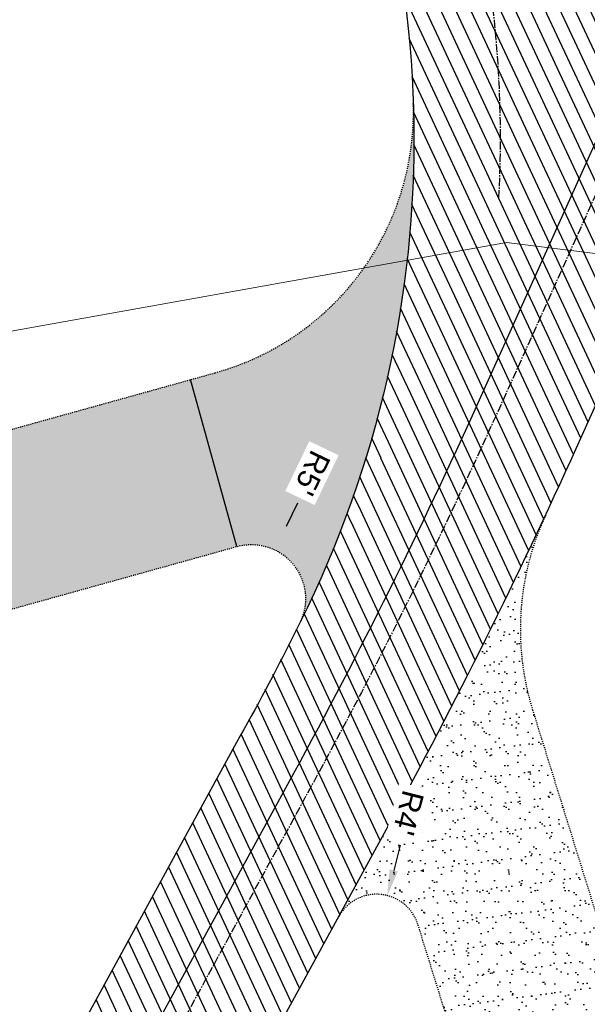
# Model space of a CAD drawing. Header units: feet. Extents: x 1133447 to 1140710, y 647622 to 649877.
# Tile 48 of 84: x 1134918 to 1134971, y 648702 to 648793. Entities that reach past the tile are written whole.
import ezdxf
from ezdxf.lldxf.tags import DXFTag

# ---------------------------------------------------------------- set-up
doc = ezdxf.new("R2010")
doc.units = ezdxf.units.FT
doc.header["$MEASUREMENT"] = 0
doc.linetypes.add('CENTER2', pattern=[1.125, 0.75, -0.125, 0.125, -0.125])
doc.linetypes.add('RAD', pattern=[0.13, 0.08, -0.05])
for name, color, linetype in [('C-PRKG-ASPH', 8, 'Continuous'), ('C-PRKG-GRVL', 8, 'Continuous'), ('C-ROAD-ASPHALT', 1, 'Continuous'), ('C-ROAD-CNTR', 1, 'CENTER2'), ('C-ROAD-GRVL', 1, 'RAD'), ('C-UTIL-WATER-MEP', 7, 'WATER (.5x)'), ('G-TEXT-ST02', 2, 'Continuous'), ('G-XREF', 7, 'Continuous')]:
    doc.layers.add(name, color=color, linetype=linetype)
doc.layers.add('V-UTIL-WATR-LINE', color=8, linetype='WATER', lineweight=15)
doc.styles.add('Normal', font='arial.ttf', dxfattribs={"height": 0.1})
doc.styles.get("Standard").update_dxf_attribs({"font": 'arial.ttf'})
tags = doc.linetypes.add('WATER', pattern='A,1.5,-0.2,["W",Standard,S=0.08,R=0,X=-0.1,Y=-0.04],-0.05', length=1.75).pattern_tags.tags
tags[6] = DXFTag(74, 10)
tags = doc.linetypes.add('WATER (.5x)', pattern='A,0.75,-0.2,["W",Standard,S=0.08,R=0,X=-0.1,Y=-0.04],-0.05', length=1).pattern_tags.tags
tags[6] = DXFTag(74, 10)
doc.dimstyles.new('Plan', dxfattribs={"dimscale": 20, "dimtxt": 0.1, "dimasz": 0.12, "dimexe": 0.0625, "dimexo": 0.0625, "dimgap": 0.08, "dimtad": 0, "dimdec": 0, "dimzin": 0, "dimdsep": 46, "dimtxsty": 'Normal', "dimcen": 0, "dimclrd": 256, "dimclre": 256, "dimclrt": 256, "dimaunit": 1, "dimadec": 4, "dimazin": 0, "dimtfac": 1, "dimtdec": 0, "dimtofl": 0, "dimtmove": 0, "dimatfit": 3, "dimfxl": 1, "dimtfill": 1, "dimtolj": 1, "dimtzin": 0, "dimlwd": -1, "dimlwe": -1, "dimarcsym": 0})
pattern_1 = [(37.50000000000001, (0, 0), (-0.06299335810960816, 1.926823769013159), [0, -1.52, 0, -1.7, 0, -1.625]), (7.499999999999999, (0, 0), (1.769776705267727, 2.82214606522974), [0, -0.82, 0, -1.37, 0, -0.525]), (327.5, (-1.23, 0), (3.114141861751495, 0.005659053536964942), [0, -0.5, 0, -1.8, 0, -2.35]), (317.5, (-1.23, 0), (3.006126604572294, 0.8776755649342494), [0, -0.25, 0, -1.18, 0, -1.35])]
pattern_2 = [(115, (0, 0), (-1.132884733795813, -0.5282728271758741), [])]

# ---------------------------------------------------------------- blocks, each defined once
blk = doc.blocks.new('C_XBASE-PACTOLA_02403811')
at = {"layer": 'V-UTIL-WATR-LINE', "flags": 128}
blk.add_lwpolyline([(1134591.097, 648882.276), (1134535.172, 648864.348), (1134533.85, 648857.053), (1134522.209554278, 648792.1098621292), (1134626.051242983, 648720.737395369), (1134717.163755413, 648725.1374681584), (1134753.653, 648734.572), (1134963.231, 648772.059), (1135008.674239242, 648766.4398010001)], dxfattribs=at)
blk = doc.blocks.new('C_PBASE-PACTOLA_02403811')
at = {"layer": 'C-ROAD-ASPHALT'}
blk.add_lwpolyline([(1134911.166532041, 648395.6783028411), (1134920.272188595, 648407.9060613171, 0.1193298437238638), (1134891.694190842, 648420.0744804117), (1134806.6862802, 648434.2302502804), (1134804.222364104, 648419.4339967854, -0.4142135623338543), (1134798.46897424, 648415.3232176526, -0.09206076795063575), (1134788.173461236, 648419.0651973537, 0.0920607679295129), (1134777.877948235, 648422.8071770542), (1134747.786053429, 648427.818168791, -0.457206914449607), (1134724.139640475, 648466.5491939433, -0.1597602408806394), (1134766.878830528, 648525.6151487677), (1134870.936117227, 648601.0988607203, 0.1112368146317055), (1134916.811965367, 648653.2299950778), (1134952.321656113, 648718.215074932, 0.01915469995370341), (1134969.657277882, 648753.0477392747), (1135036.873309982, 648902.1641641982, 0.009218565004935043)], format="xyb", dxfattribs=at)
blk.add_lwpolyline([(1134633.649625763, 648994.1535019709), (1134723.234794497, 649000.6014174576, -0.3003133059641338), (1134907.703644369, 648897.0203221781), (1134943.5624042, 648827.4079753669, -0.2429416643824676), (1134943.472635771, 648735.6471404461, -0.01448214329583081), (1134938.281078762, 648725.8872446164), (1134902.771388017, 648660.9021647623, -0.1112368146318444), (1134861.541195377, 648614.0501326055), (1134757.483908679, 648538.5664206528, 0.1783965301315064), (1134706.299016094, 648462.144128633, -0.4786295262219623), (1134656.994557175, 648438.877100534, -0.1281532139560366), (1134626.710174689, 648464.732186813), (1134623.062749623, 648469.9579645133, -0.1042089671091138), (1134584.046954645, 648561.8052956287), (1134566.403948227, 648651.5934078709, -0.01381007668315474), (1134561.903038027, 648678.391101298), (1134552.825444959, 648743.3771249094, -0.09433329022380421), (1134558.209758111, 648852.4537669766), (1134566.77306571, 648887.8397463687, -0.03644235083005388), (1134590.864287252, 648962.9741265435, -0.2864198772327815)], format="xyb", close=True, dxfattribs=at)
at = {"layer": 'C-ROAD-CNTR', "flags": 128}
blk.add_lwpolyline([(1134682.815781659, 648422.2458494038), (1134669.21986276, 648425.8462855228, -0.1774687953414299), (1134620.150062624, 648460.1534391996), (1134616.502637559, 648465.3792168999, -0.1042089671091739), (1134576.197064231, 648560.2628234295), (1134558.554057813, 648650.0509356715, -0.01381007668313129), (1134553.979962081, 648677.2843639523), (1134544.902369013, 648742.2703875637, -0.09433329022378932), (1134550.434197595, 648854.3354307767), (1134558.997505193, 648889.7214101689, -0.1428635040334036), (1134712.374228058, 649156.8312964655), (1134786.199238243, 649227.8108874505, -0.04164346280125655), (1134812.006441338, 649248.7876063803), (1134833.030879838, 649263.1487701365, -0.2654684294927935), (1134926.96397912, 649270.7084407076), (1134949.260464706, 649260.2481514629, -0.03670103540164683), (1135013.162783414, 649224.3333579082), (1135075.321908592, 649183.1273199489, -0.3025232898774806), (1135105.389164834, 649111.5845632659), (1135099.687602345, 649081.8875520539, -0.04927264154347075), (1135094.100293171, 649063.036833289), (1135036.844839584, 648922.3955038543, -0.009218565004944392), (1135029.58001939, 648905.4517031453), (1134962.363987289, 648756.3352782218, -0.01915469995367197), (1134945.301367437, 648722.0511597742), (1134909.791676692, 648657.06607992, -0.111236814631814), (1134866.238656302, 648607.5744966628), (1134762.181369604, 648532.0907847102, 0.3229446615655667), (1134716.395894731, 648393.2215671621), (1134719.721086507, 648382.7059234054, -0.1714240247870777), (1134715.287797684, 648249.5554414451), (1134707.163513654, 648228.7837741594, -0.02272318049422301), (1134688.713657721, 648187.2766264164, 0.05045028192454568), (1134653.344169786, 648094.1277041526)], format="xyb", dxfattribs=at)
at = {"layer": 'C-ROAD-CNTR'}
blk.add_lwpolyline([(1134962.526130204, 648776.1624366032, 0.132307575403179), (1134950.674289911, 648831.0714548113), (1134914.815530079, 648900.683801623, 0.3003133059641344), (1134722.66047813, 649008.5807758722), (1134633.075309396, 649002.1328603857, 0.139697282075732), (1134603.207227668, 648991.2487918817)], format="xyb", dxfattribs=at)
at = {"layer": 'C-ROAD-GRVL'}
for points in [[(1134883.207988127, 648745.2886832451), (1134936.310550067, 648760.0335947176, 0.3462704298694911), (1134954.607917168, 648784.9581336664)], [(1134966.840326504, 648746.9077313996, 0.1867046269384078), (1134965.621166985, 648728.907412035), (1134980.045880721, 648682.5280870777)], [(1134964.767760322, 648677.7763466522), (1134955.041541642, 648709.0487493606, 0.6623250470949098), (1134947.7118672, 648709.7788566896)]]:
    blk.add_lwpolyline(points, format="xyb", dxfattribs=at)
at = {"layer": 'C-ROAD-GRVL', "flags": 128}
blk.add_lwpolyline([(1134889.415816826, 648730.4070546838), (1134938.315727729, 648743.9850224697, -0.6497653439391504), (1134944.126596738, 648736.9332348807)], format="xyb", dxfattribs=at)
at = {"layer": 'C-UTIL-WATER-MEP', "flags": 128}
blk.add_lwpolyline([(1134713.292159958, 648416.2441137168), (1134669.731849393, 648427.7796426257, -0.1774687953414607), (1134621.79009064, 648461.2981261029), (1134618.142665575, 648466.5239038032, -0.1042089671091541), (1134578.159536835, 648560.6484414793), (1134560.516530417, 648650.4365537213, -0.01381007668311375), (1134555.960731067, 648677.5610482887), (1134546.883138, 648742.5470719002, -0.09433329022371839), (1134552.378087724, 648853.8650148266), (1134560.941395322, 648889.2509942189, -0.1428635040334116), (1134713.760384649, 649155.3895718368), (1134787.585394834, 649226.3691628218, -0.04164346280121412), (1134813.134525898, 649247.1361145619), (1134834.158964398, 649261.4972783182, -0.2654684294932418), (1134926.114524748, 649268.8977979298), (1134948.411010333, 649258.437508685, -0.03670103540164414), (1135012.057719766, 649222.6663743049), (1135074.216844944, 649181.4603363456, -0.302523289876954), (1135103.425036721, 649111.961658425), (1135097.723474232, 649082.264647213, -0.04927264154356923), (1135092.247911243, 649063.7909428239), (1135034.992457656, 648923.1496133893, -0.009218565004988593), (1135027.756696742, 648906.273587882), (1134960.540664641, 648757.1571629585, -0.01915469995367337), (1134943.546295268, 648723.0101809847), (1134908.036604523, 648658.0251011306, -0.1112368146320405), (1134865.064291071, 648609.1934056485), (1134761.007004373, 648533.7096936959, 0.1574684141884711), (1134714.965670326, 648470.6755079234, 0.1574684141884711)], format="xyb", dxfattribs=at)
at = {"layer": 'Defpoints', "flags": 128}
blk.add_lwpolyline([(1134938.315727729, 648743.9850224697), (1134934.03498922, 648759.4017430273)], dxfattribs=at)
blk = doc.blocks.new('C_PHTCH-PACTOLA_02403811')
at = {"layer": 'C-PRKG-ASPH'}
h = blk.add_hatch(dxfattribs=at)
h.set_pattern_fill('ANSI31', color=256, scale=10, angle=70)
h.set_pattern_definition(pattern_2)
edge = h.paths.add_edge_path(flags=16)
edge.add_arc((1135093.567290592, 648760.3570235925), 541.9999999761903, 143.5703577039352, 153.2664360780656, ccw=False)
edge.add_arc((1135093.567290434, 648760.3570237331), 541.9999997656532, 133.8742793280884, 143.5703577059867, ccw=False)
edge.add_line((1134717.918854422, 649151.0643979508), (1134791.743864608, 649222.0439889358))
edge.add_arc((1134924.814897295, 649083.6384245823), 191.9999999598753, 124.33581191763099, 133.8742793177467, ccw=False)
edge.add_line((1134816.518779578, 649242.1816391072), (1134837.543218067, 649256.5428028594))
edge.add_arc((1134886.614896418, 649184.7029087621), 87.00000000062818, 64.86660358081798, 124.33581191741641, ccw=False)
edge.add_line((1134923.566161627, 649263.4658695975), (1134945.862647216, 649253.0055803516))
edge.add_arc((1134736.896871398, 648807.5874571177), 491.9999999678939, 56.45911934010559, 64.86660355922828, ccw=False)
edge.add_line((1135008.742528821, 649217.6654234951), (1135070.901654, 649176.4593855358))
edge.add_arc((1135036.644680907, 649124.7828938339), 62.00000000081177, -10.868034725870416, 56.45911933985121, ccw=False)
edge.add_line((1135097.532652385, 649113.0929439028), (1135091.831089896, 649083.3959326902))
edge.add_arc((1135001.481196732, 649100.7423100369), 92.00000001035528, 337.8486329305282, 349.13196525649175, ccw=False)
edge.add_line((1135086.690765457, 649066.0532714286), (1135029.43531187, 648925.4119419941))
edge.add_arc((1134573.749357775, 649110.9228871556), 491.9999995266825, 335.73595333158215, 337.84863296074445, ccw=False)
edge.add_line((1135022.286728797, 648908.7392420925), (1134970.105907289, 648792.9779079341))
edge.add_line((1134970.105907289, 648792.9779079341), (1134955.070696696, 648759.622817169))
edge.add_arc((1134506.533324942, 648961.8064625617), 492.0000003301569, 331.3465562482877, 335.7359533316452, ccw=False)
edge.add_line((1134938.281078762, 648725.8872446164), (1134902.771388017, 648660.9021647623))
edge.add_arc((1134778.161263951, 648728.9926705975), 142.0000000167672, 305.95733191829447, 331.34655630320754, ccw=False)
edge.add_line((1134861.541195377, 648614.0501326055), (1134757.483908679, 648538.5664206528))
edge.add_arc((1134835.579196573, 648430.9089730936), 133.0000000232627, 125.9573319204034, 166.4171722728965)
edge.add_arc((1134672.277915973, 648470.363906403), 35.00000000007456, 244.10855969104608, 346.41717227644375, ccw=False)
edge.add_arc((1134691.461854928, 648509.9128519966), 78.95614352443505, 214.9055155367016, 244.1168481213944, ccw=False)
edge.add_line((1134626.710174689, 648464.732186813), (1134623.062749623, 648469.9579645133))
edge.add_arc((1134821.506139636, 648608.4650796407), 241.9999999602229, 191.1167612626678, 214.9138039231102, ccw=False)
edge.add_line((1134584.046954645, 648561.8052956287), (1134566.403948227, 648651.5934078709))
edge.add_arc((1135049.172208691, 648746.4554480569), 491.9999999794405, 187.9519260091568, 191.1167612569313, ccw=False)
edge.add_line((1134561.903038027, 648678.391101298), (1134552.825444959, 648743.3771249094))
edge.add_arc((1134842.017716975, 648783.7730382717), 292.0000000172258, 166.3961174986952, 187.9519260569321, ccw=False)
edge.add_line((1134558.209758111, 648852.4537669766), (1134566.77306571, 648887.8397463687))
edge.add_arc((1135093.567290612, 648760.357023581), 542.0000000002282, 158.0478401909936, 166.396117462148, ccw=False)
edge.add_arc((1135093.567290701, 648760.357023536), 542.0000000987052, 153.2664360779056, 158.0478401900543, ccw=False)
edge = h.paths.add_edge_path()
edge.add_line((1134664.934415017, 648091.0186503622), (1134641.753924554, 648097.236757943))
edge.add_arc((1135131.441785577, 647965.8792352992), 506.9999999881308, 154.1154939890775, 164.9840567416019, ccw=False)
edge.add_arc((1135131.44177555, 647965.8792402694), 506.9999887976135, 153.4314984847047, 154.115493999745, ccw=False)
edge.add_arc((1134241.513528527, 648410.9103548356), 488.0000000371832, 333.4314984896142, 338.6383717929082)
edge.add_line((1134695.987914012, 648233.1548120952), (1134704.112198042, 648253.9264793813))
edge.add_arc((1134529.027803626, 648322.4060737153), 188.0000000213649, 338.6383717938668, 377.1954705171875)
edge.add_arc((1134651.306425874, 648360.2470375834), 60.00000000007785, 17.1954705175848, 74.97265706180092)
edge.add_line((1134666.863224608, 648418.1951696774), (1134661.500576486, 648419.8056636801))
edge.add_arc((1134691.489318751, 648509.9450223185), 94.99699278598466, 223.9418846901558, 251.5980721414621, ccw=False)
edge.add_arc((1134691.535842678, 648509.9839590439), 95.05751145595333, 214.9165962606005, 223.9393241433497, ccw=False)
edge.add_line((1134613.590003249, 648455.5746160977), (1134609.942525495, 648460.8004692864))
edge.add_arc((1134821.506139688, 648608.4650796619), 258.0000000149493, 191.1167612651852, 214.9138039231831, ccw=False)
edge.add_line((1134568.347173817, 648558.7203512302), (1134550.704167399, 648648.5084634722))
edge.add_arc((1135049.172208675, 648746.4554480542), 507.9999999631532, 187.9519260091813, 191.1167612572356, ccw=False)
edge.add_line((1134546.056886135, 648676.177626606), (1134536.979293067, 648741.163650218))
edge.add_arc((1134842.01771694, 648783.7730382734), 307.9999999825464, 166.3961174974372, 187.9519260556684, ccw=False)
edge.add_line((1134542.658637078, 648856.2170945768), (1134551.221944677, 648891.6030739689))
edge.add_arc((1135093.567290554, 648760.3570237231), 557.9999999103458, 163.9213237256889, 166.3961174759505, ccw=False)
edge.add_arc((1134538.177323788, 648920.4382053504), 19.99999999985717, 343.9213237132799, 402.7699397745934)
edge.add_line((1134552.859048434, 648934.0193305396), (1134533.446357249, 648955.005204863))
edge.add_arc((1135093.567290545, 648760.3570234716), 592.9783928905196, 146.0187423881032, 160.8370986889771, ccw=False)
edge.add_line((1134601.857481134, 649091.7855040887), (1134616.582948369, 649064.0343807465))
edge.add_arc((1134620.999668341, 649066.3780071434), 5.000000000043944, 207.9515834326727, 327.0740857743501)
edge.add_arc((1135093.567290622, 648760.3570235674), 558.0000000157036, 133.8742793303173, 147.0740857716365, ccw=False)
edge.add_line((1134706.829601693, 649162.5981949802), (1134780.654611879, 649233.5777859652))
edge.add_arc((1134924.814897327, 649083.6384245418), 208.0000000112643, 124.3358119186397, 133.8742793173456, ccw=False)
edge.add_line((1134807.494103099, 649255.3935736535), (1134828.518541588, 649269.7547374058))
edge.add_arc((1134886.614896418, 649184.7029087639), 102.9999999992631, 64.86660357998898, 124.33581191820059, ccw=False)
edge.add_line((1134930.361796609, 649277.9510118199), (1134952.658282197, 649267.4907225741))
edge.add_arc((1134736.896871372, 648807.5874570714), 508.0000000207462, 56.4591193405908, 64.86660355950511, ccw=False)
edge.add_line((1135017.583038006, 649231.0012923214), (1135079.742163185, 649189.7952543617))
edge.add_arc((1135036.644680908, 649124.782893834), 77.99999999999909, -10.868034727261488, 56.45911934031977, ccw=False)
edge.add_line((1135113.245677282, 649110.0761826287), (1135107.544114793, 649080.3791714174))
edge.add_arc((1135001.481196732, 649100.7423100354), 108.0000000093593, 337.84863293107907, 349.131965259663, ccw=False)
edge.add_line((1135101.509820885, 649060.0203951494), (1135044.254367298, 648919.3790657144))
edge.add_arc((1134573.749357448, 649110.9228872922), 507.9999998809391, 335.7359533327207, 337.84863295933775, ccw=False)
edge.add_line((1135036.873309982, 648902.1641641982), (1134969.657277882, 648753.0477392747))
edge.add_arc((1134506.53332524, 648961.8064624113), 507.9999999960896, 331.346556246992, 335.73595333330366, ccw=False)
edge.add_line((1134952.321656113, 648718.215074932), (1134916.811965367, 648653.2299950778))
edge.add_arc((1134778.161263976, 648728.9926705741), 157.9999999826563, 305.9573319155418, 331.3465563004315, ccw=False)
edge.add_line((1134870.936117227, 648601.0988607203), (1134766.878830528, 648525.6151487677))
edge.add_arc((1134835.579196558, 648430.9089731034), 117.0000000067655, 125.9573319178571, 162.264860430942)
edge.add_arc((1134752.713885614, 648457.4106757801), 29.99999999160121, 162.264860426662, 196.8024120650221)
edge.add_arc((1134835.579196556, 648430.9089731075), 113.0000000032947, 170.9217318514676, 197.5476736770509)
edge.add_line((1134727.837491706, 648396.8395581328), (1134731.162683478, 648386.3239143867))
edge.add_arc((1134529.027802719, 648322.4060734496), 212.0000009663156, 11.340079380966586, 17.54767372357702, ccw=False)
edge.add_arc((1134529.055568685, 648322.403813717), 211.9732215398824, -20.64909134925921, 11.342153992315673, ccw=False)
edge.add_arc((1134759.869013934, 648235.3149369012), 34.72371615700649, 159.1871917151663, 239.4135572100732)
edge.add_line((1134742.200276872, 648205.422593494), (1134709.513, 648185.696))
edge.add_line((1134709.513, 648185.696), (1134698.996135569, 648181.0065459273))
edge.add_arc((1135131.441785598, 647965.8792352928), 483.0000000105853, 153.5511843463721, 164.9840567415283)
h = blk.add_hatch(dxfattribs=at)
h.set_pattern_fill('ANSI31', color=256, scale=10, angle=70)
h.set_pattern_definition(pattern_2)
edge = h.paths.add_edge_path()
edge.add_arc((1134528.118781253, 648951.5747513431), 468.1169545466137, 332.7082799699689, 335.7919468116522)
edge.add_line((1134955.070696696, 648759.622817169), (1134970.105907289, 648792.9779079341))
edge.add_arc((1134854.663832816, 648781.6144823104), 116.0000000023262, 5.621742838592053, 27.25393242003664)
edge.add_line((1134957.786175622, 648834.7349342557), (1134921.92741579, 648904.3472810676))
edge.add_arc((1134737.018387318, 648809.0968155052), 208.0000000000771, 27.25393242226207, 94.11677930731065)
edge.add_line((1134722.086161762, 649016.5601342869), (1134632.500993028, 649010.1122188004))
edge.add_arc((1134637.239103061, 648944.282511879), 66.00000000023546, 94.1167793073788, 114.8502392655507)
edge.add_arc((1135093.567290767, 648760.3570235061), 542.000000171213, 153.2664360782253, 158.047840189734)
edge.add_arc((1134637.23910306, 648944.2825118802), 49.99999999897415, 94.11677930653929, 158.0478401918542, ccw=False)
edge.add_line((1134633.649625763, 648994.1535019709), (1134723.234794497, 649000.6014174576))
edge.add_arc((1134737.018387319, 648809.0968155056), 191.9999999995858, 27.25393242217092, 94.1167793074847, ccw=False)
edge.add_line((1134907.703644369, 648897.0203221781), (1134943.5624042, 648827.4079753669))
edge.add_arc((1134854.663832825, 648781.6144823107), 99.99999999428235, -26.539358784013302, 27.253932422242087, ccw=False)
at = {"layer": 'C-PRKG-GRVL'}
h = blk.add_hatch(dxfattribs=at)
h.set_pattern_fill('AR-SAND', color=256)
h.set_pattern_definition(pattern_1)
edge = h.paths.add_edge_path()
edge.add_line((1134938.315727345, 648743.9850216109), (1134887.488726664, 648729.8719624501))
edge.add_line((1134887.488726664, 648729.8719624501), (1134883.207988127, 648745.2886832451))
edge.add_line((1134883.207988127, 648745.2886832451), (1134936.310550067, 648760.0335947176))
edge.add_arc((1134929.621896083, 648784.1222208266), 24.999999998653, 285.5183010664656, 361.9149260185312)
edge.add_arc((1134854.663832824, 648781.6144823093), 99.99999999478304, -26.539359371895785, 1.9158277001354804, ccw=False)
edge.add_arc((1134939.653458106, 648739.1672963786), 5.000000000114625, 333.4606406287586, 465.5183006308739)
h = blk.add_hatch(dxfattribs=at)
h.set_pattern_fill('AR-SAND', color=256)
h.set_pattern_definition(pattern_1)
edge = h.paths.add_edge_path()
edge.add_line((1134964.767760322, 648677.7763466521), (1134980.045880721, 648682.5280870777))
edge.add_line((1134980.045880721, 648682.5280870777), (1134965.621166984, 648728.9074120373))
edge.add_arc((1134989.493230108, 648736.3320064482), 24.99999999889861, 154.9740309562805, 197.2765314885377, ccw=False)
edge.add_arc((1134506.533320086, 648961.8064651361), 508.0000058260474, 331.3465562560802, 334.9740309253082, ccw=False)
edge.add_line((1134952.321656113, 648718.215074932), (1134947.7118672, 648709.7788566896))
edge.add_arc((1134951.222011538, 648707.8608142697), 3.999999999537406, 17.276531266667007, 151.3465562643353, ccw=False)
edge.add_line((1134955.041541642, 648709.0487493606), (1134964.767760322, 648677.7763466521))
blk = doc.blocks.new('*D396')
at = {"layer": 'Defpoints', "color": 0, "transparency": 16777216}
for p in [(1134952.208794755, 648711.7371861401), (1134951.222011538, 648707.8608142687)]:
    blk.add_point(p, dxfattribs=at)
at = {"layer": 'G-TEXT-ST02', "transparency": 16777216}
blk.add_line((1134953.392934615, 648716.3888323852), (1134952.800864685, 648714.0630092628), dxfattribs=at)
blk.add_solid([(1134952.413227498, 648714.1616875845), (1134953.188501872, 648713.964330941), (1134952.208794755, 648711.7371861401)], dxfattribs=at)
at = {"layer": 'G-TEXT-ST02', "transparency": 16777216, "insert": (1134954.152071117, 648719.3709416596), "char_height": 2, "attachment_point": 5, "rotation": 255.7179273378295, "style": 'Normal', "bg_fill": 3, "box_fill_scale": 1.25, "bg_fill_color": 256, "bg_fill_true_color": 13158600, "bg_fill_transparency": 0}
blk.add_mtext("R4'", dxfattribs=at)
blk = doc.blocks.new('*D400')
at = {"layer": 'Defpoints', "color": 0, "transparency": 16777216}
for p in [(1134941.82136239, 648743.6728697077), (1134939.653458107, 648739.1672963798)]:
    blk.add_point(p, dxfattribs=at)
at = {"layer": 'G-TEXT-ST02', "transparency": 16777216}
blk.add_line((1134943.902550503, 648747.9982201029), (1134942.861956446, 648745.8355449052), dxfattribs=at)
blk.add_solid([(1134942.50151058, 648746.0089772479), (1134943.222402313, 648745.6621125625), (1134941.82136239, 648743.6728697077)], dxfattribs=at)
at = {"layer": 'G-TEXT-ST02', "transparency": 16777216, "insert": (1134945.23677285, 648750.7711453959), "char_height": 2, "attachment_point": 5, "rotation": 244.30497408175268, "style": 'Normal', "bg_fill": 3, "box_fill_scale": 1.25, "bg_fill_color": 256, "bg_fill_true_color": 13158600, "bg_fill_transparency": 0}
blk.add_mtext("R5'", dxfattribs=at)

msp = doc.modelspace()

# ---------------------------------------------------------------- block references
at = {"layer": 'G-XREF'}
msp.add_blockref('C_XBASE-PACTOLA_02403811', (0, 0), dxfattribs=at)

# ---------------------------------------------------------------- next in the draw order: block references
for name in ['C_PBASE-PACTOLA_02403811', 'C_PHTCH-PACTOLA_02403811']:
    msp.add_blockref(name, (0, 0), dxfattribs=at)

# ---------------------------------------------------------------- next in the draw order: dimensions: what is measured, and where the dimension line sits
at = {"layer": 'G-TEXT-ST02'}
for center, mpoint, picture, middle in [((1134939.653458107, 648739.1672963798), (1134941.82136239, 648743.6728697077), '*D400', (1134945.23677285, 648750.7711453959)), ((1134951.222011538, 648707.8608142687), (1134952.208794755, 648711.7371861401), '*D396', (1134954.152071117, 648719.3709416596))]:
    dim = msp.add_radius_dim(center=center, mpoint=mpoint, dimstyle='Plan', override={"dimgap": 0.06, "dimtih": 0, "dimtoh": 0, "dimpost": "'", "dimtfill": 1, "dimtolj": 0}, dxfattribs=at)
    dim.commit()
    dim.dimension.update_dxf_attribs({"geometry": picture, "text_midpoint": middle})

doc.saveas('drawing.dxf')
